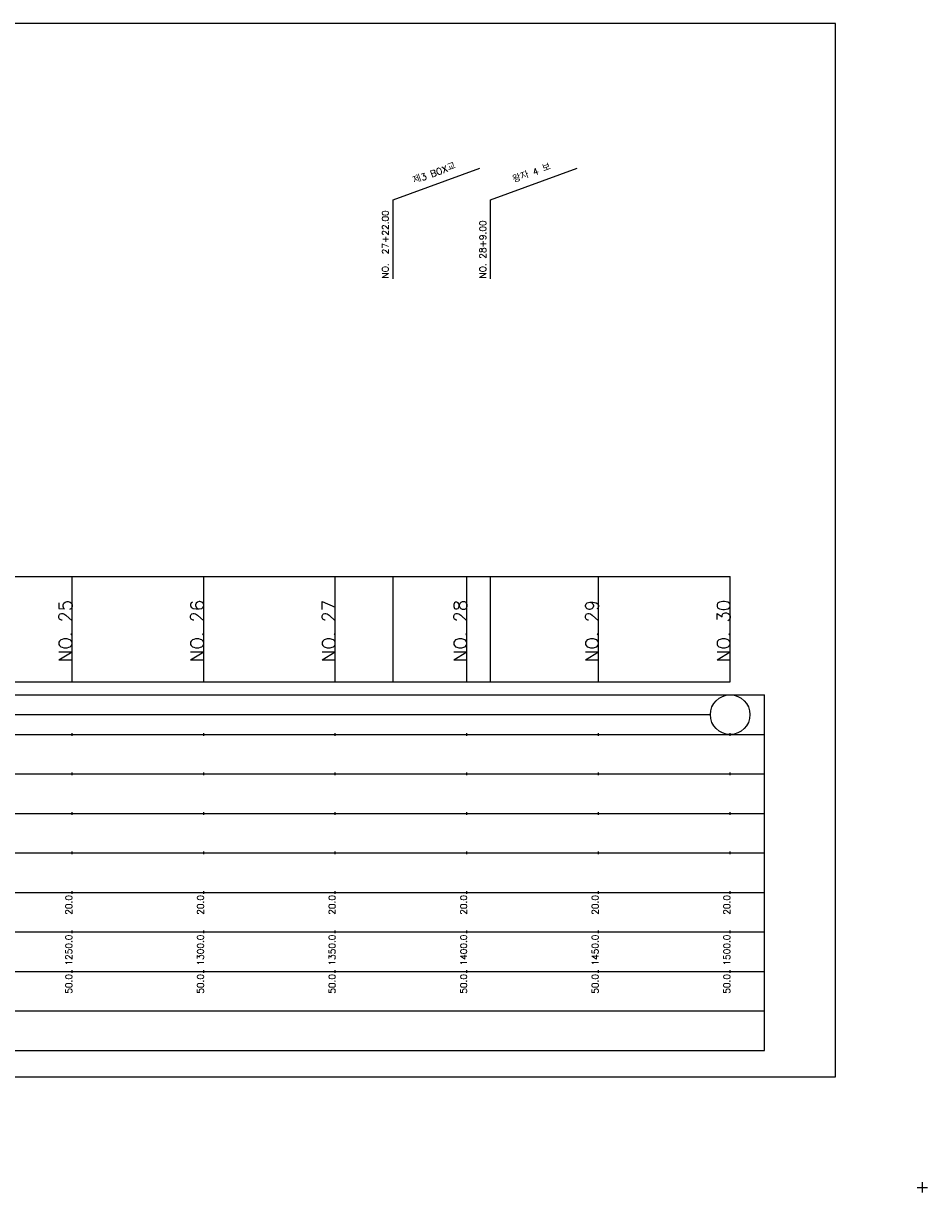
# Model space of a CAD drawing. Extents: x -2 to 685, y -2 to 1891.
# Tile 6 of 8: x 342 to 685, y 964 to 1408. Entities that reach past the tile are written whole.
import ezdxf
from ezdxf.enums import TextEntityAlignment as Align

# ---------------------------------------------------------------- set-up
doc = ezdxf.new("R2010")
doc.units = 0
doc.header["$LTSCALE"] = 5
for name, color, linetype in [('BOX', 5, 'CONTINUOUS'), ('DT1', 3, 'CONTINUOUS'), ('LT1', 4, 'CONTINUOUS'), ('ST1', 7, 'CONTINUOUS')]:
    doc.layers.add(name, color=color, linetype=linetype)
doc.styles.add('GHS', font='ROMANS.shx', dxfattribs={"bigfont": 'GHS.shx'})

msp = doc.modelspace()

# ---------------------------------------------------------------- linework, layer by layer
at = {"layer": 'BOX'}
msp.add_lwpolyline([(50, 1008), (650, 1008), (650, 1408), (50, 1408), (50, 1008)], dxfattribs=at)
at = {"layer": 'DT1'}
for p, q in [((360, 1189.58), (360, 1190.58)), ((410, 1189.58), (410, 1190.58)), ((460, 1189.58), (460, 1190.58)), ((510, 1189.58), (510, 1190.58)), ((560, 1189.58), (560, 1190.58)), ((610, 1189.58), (610, 1190.58))]:
    msp.add_line(p, q, dxfattribs=at)
at = {"layer": 'LT1', "linetype": 'CONTINUOUS'}
for p, q in [((482, 1341), (514.89, 1352.97)), ((519, 1341), (551.89, 1352.97)), ((482, 1311), (482, 1341)), ((519, 1311), (519, 1341))]:
    msp.add_line(p, q, dxfattribs=at)
at = {"layer": 'LT1'}
for p, q in [((360, 1158), (360, 1198)), ((410, 1158), (410, 1198)), ((460, 1158), (460, 1198)), ((482, 1158), (482, 1198)), ((510, 1158), (510, 1198)), ((519, 1158), (519, 1198)), ((560, 1158), (560, 1198)), ((610, 1158), (610, 1198)), ((110, 1158), (610, 1158)), ((360, 1137.5), (360, 1138.5)), ((410, 1137.5), (410, 1138.5)), ((460, 1137.5), (460, 1138.5)), ((510, 1137.5), (510, 1138.5)), ((560, 1137.5), (560, 1138.5)), ((610, 1137.5), (610, 1138.5)), ((360, 1122.5), (360, 1123.5)), ((410, 1122.5), (410, 1123.5)), ((460, 1122.5), (460, 1123.5)), ((510, 1122.5), (510, 1123.5)), ((560, 1122.5), (560, 1123.5)), ((610, 1122.5), (610, 1123.5)), ((360, 1107.5), (360, 1108.5)), ((410, 1107.5), (410, 1108.5)), ((460, 1107.5), (460, 1108.5)), ((510, 1107.5), (510, 1108.5)), ((560, 1107.5), (560, 1108.5)), ((610, 1107.5), (610, 1108.5)), ((360, 1092.5), (360, 1093.5)), ((410, 1092.5), (410, 1093.5)), ((460, 1092.5), (460, 1093.5)), ((510, 1092.5), (510, 1093.5)), ((560, 1092.5), (560, 1093.5)), ((610, 1092.5), (610, 1093.5)), ((360, 1077.5), (360, 1078.5)), ((410, 1077.5), (410, 1078.5)), ((460, 1077.5), (460, 1078.5)), ((510, 1077.5), (510, 1078.5)), ((560, 1077.5), (560, 1078.5)), ((610, 1077.5), (610, 1078.5)), ((360, 1062.5), (360, 1063.5)), ((410, 1062.5), (410, 1063.5)), ((460, 1062.5), (460, 1063.5)), ((510, 1062.5), (510, 1063.5)), ((560, 1062.5), (560, 1063.5)), ((610, 1062.5), (610, 1063.5)), ((360, 1047.5), (360, 1048.5)), ((410, 1047.5), (410, 1048.5)), ((460, 1047.5), (460, 1048.5)), ((510, 1047.5), (510, 1048.5)), ((560, 1047.5), (560, 1048.5)), ((610, 1047.5), (610, 1048.5))]:
    msp.add_line(p, q, dxfattribs=at)
msp.add_lwpolyline([(110, 1198), (160, 1198), (210, 1198), (260, 1198), (310, 1198), (360, 1198), (410, 1198), (460, 1198), (510, 1198), (560, 1198), (610, 1198)], dxfattribs=at)
at = {"layer": 'ST1'}
for p, q in [((80, 1153), (623, 1153)), ((623, 1018), (623, 1153)), ((87.5, 1138), (623, 1138)), ((80, 1123), (623, 1123)), ((87.5, 1108), (623, 1108)), ((80, 1093), (623, 1093)), ((80, 1078), (623, 1078)), ((80, 1063), (623, 1063)), ((80, 1048), (623, 1048)), ((80, 1033), (623, 1033)), ((80, 1018), (623, 1018)), ((683, 964), (683, 968)), ((681, 966), (685, 966))]:
    msp.add_line(p, q, dxfattribs=at)
at = {"layer": 'ST1', "linetype": 'CONTINUOUS'}
msp.add_line((117.5, 1145.5), (602.5, 1145.5), dxfattribs=at)
msp.add_circle((610, 1145.5), 7.5, dxfattribs=at)

# ---------------------------------------------------------------- texts
at = {"layer": 'DT1', "linetype": 'CONTINUOUS', "style": 'GHS'}
for s, p in [('제3 BOX교', (498, 1349.99)), ('왕자 4 보', (535, 1349.99))]:
    msp.add_text(s, height=2.5, rotation=20, dxfattribs=at).set_placement(p, align=Align.CENTER)
for s, p in [('NO.  27+22.00', (480.25, 1311.12)), ('NO. 28+9.00', (517.25, 1311.12))]:
    msp.add_text(s, height=2.5, rotation=90, dxfattribs=at).set_placement(p)
at = {"layer": 'DT1', "style": 'GHS'}
for s, height, p in [('NO. 25', 5, (360, 1189.08)), ('NO. 26', 5, (410, 1189.08)), ('NO. 27', 5, (460, 1189.08)), ('NO. 28', 5, (510, 1189.08)), ('NO. 29', 5, (560, 1189.08)), ('NO. 30', 5, (610, 1189.08)), (' 20.0', 2.5, (360, 1077)), (' 20.0', 2.5, (410, 1077)), (' 20.0', 2.5, (460, 1077)), (' 20.0', 2.5, (510, 1077)), (' 20.0', 2.5, (560, 1077)), (' 20.0', 2.5, (610, 1077)), ('  1250.0', 2.5, (360, 1062)), ('  1300.0', 2.5, (410, 1062)), ('  1350.0', 2.5, (460, 1062)), ('  1400.0', 2.5, (510, 1062)), ('  1450.0', 2.5, (560, 1062)), ('  1500.0', 2.5, (610, 1062)), ('  50.0', 2.5, (360, 1047)), ('  50.0', 2.5, (410, 1047)), ('  50.0', 2.5, (460, 1047)), ('  50.0', 2.5, (510, 1047)), ('  50.0', 2.5, (560, 1047)), ('  50.0', 2.5, (610, 1047))]:
    msp.add_text(s, height=height, rotation=90, dxfattribs=at).set_placement(p, align=Align.RIGHT)

doc.saveas('drawing.dxf')
